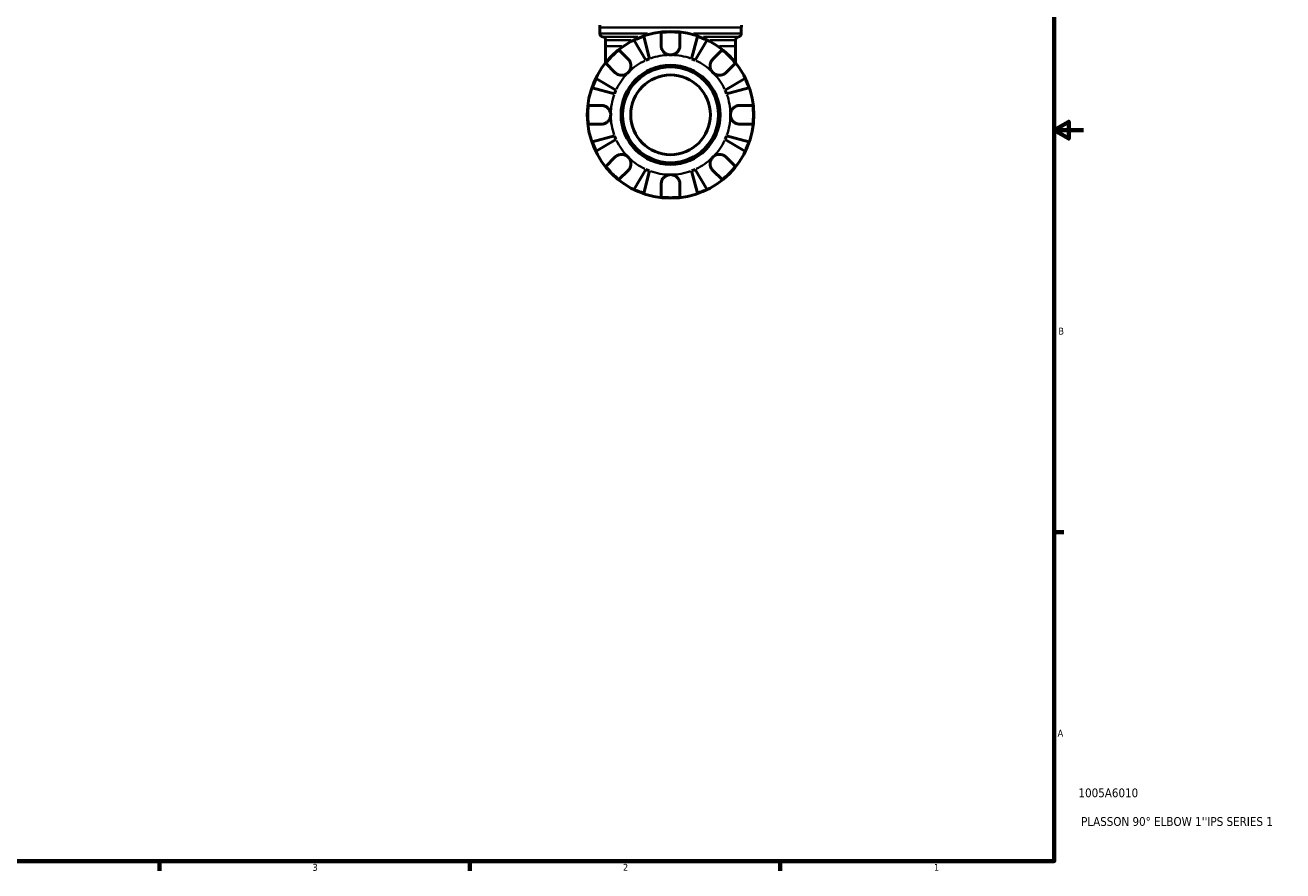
# Model space of a CAD drawing. Header units: inches. Extents: x 0.1 to 36.6, y 0.6 to 29.5.
# Tile 7 of 10: x 19.4 to 36.6, y 0.9 to 12.4. Entities that reach past the tile are written whole.
import ezdxf

# ---------------------------------------------------------------- set-up
doc = ezdxf.new("R2010")
doc.units = ezdxf.units.IN
doc.header["$MEASUREMENT"] = 0
for name, color, linetype, lineweight in [('Border (ANSI)', 7, 'Continuous', 70), ('Title (ANSI)', 7, 'Continuous', 50), ('Visible (ANSI)', 7, 'Continuous', 50), ('Visible Narrow (ANSI)', 7, 'Continuous', 35)]:
    doc.layers.add(name, color=color, linetype=linetype, lineweight=lineweight)
doc.styles.add('Note Text (ANSI)', font='tahoma.ttf')
doc.styles.add('Text Style29', font='tahoma.ttf')

# ---------------------------------------------------------------- blocks, each defined once
blk = doc.blocks.new('Borders Default Border')
at = {"layer": 'Border (ANSI)'}
for p, q in [((33.5, 5.5), (33.634, 5.5)), ((21.25, 1), (21.25, 0.866)), ((25.5, 1), (25.5, 0.866)), ((29.75, 1), (29.75, 0.866))]:
    blk.add_line(p, q, dxfattribs=at)
at = {"layer": 'Border (ANSI)', "flags": 128}
for points in [[(0.5, 1), (0.5, 21), (33.5, 21), (33.5, 1), (0.5, 1)], [(33.9, 11), (33.5, 11), (33.7, 11.115), (33.7, 10.885), (33.5, 11)]]:
    blk.add_lwpolyline(points, dxfattribs=at)
at = {"layer": 'Border (ANSI)', "color": 5, "true_color": 0x0000ff, "char_height": 0.0945, "attachment_point": 7, "style": 'Note Text (ANSI)'}
for s, insert in [('B', (33.558, 8.203)), ('A', (33.547, 2.703)), ('3', (23.346, 0.864)), ('2', (27.596, 0.866)), ('1', (31.854, 0.866))]:
    blk.add_mtext(s, dxfattribs=dict(at, insert=insert))
blk = doc.blocks.new('Title Blocks ANSI - Large')
at = {"layer": 'Title (ANSI)', "color": 5, "true_color": 0x0000ff, "style": 'Text Style29'}
for tag, p in [('PART_NUMBER_001', (0.333, 0.873)), ('DESCRIPTION_001', (0.369, 0.481))]:
    blk.add_attdef(tag, p, '', height=0.12, dxfattribs=at)

msp = doc.modelspace()

# ---------------------------------------------------------------- linework, layer by layer
at = {"layer": 'Visible (ANSI)'}
for p, q in [((27.279, 12.322), (27.279, 12.404)), ((29.217, 12.322), (29.217, 12.404)), ((27.359, 12.15), (27.359, 12.232)), ((27.91, 11.958), (27.75, 12.229)), ((27.88, 12.283), (27.959, 11.978)), ((28.12, 12.159), (28.12, 12.337)), ((28.376, 12.337), (28.376, 12.159)), ((28.537, 11.978), (28.616, 12.283)), ((28.746, 12.229), (28.586, 11.958)), ((29.137, 12.15), (29.137, 12.232)), ((27.359, 12.15), (27.359, 11.924)), ((27.542, 12.098), (27.669, 11.972)), ((28.827, 11.972), (28.954, 12.098)), ((29.137, 11.924), (29.137, 12.15)), ((27.487, 11.79), (27.361, 11.917)), ((29.135, 11.917), (29.009, 11.79)), ((27.481, 11.5), (27.176, 11.579)), ((27.23, 11.709), (27.501, 11.549)), ((28.995, 11.549), (29.266, 11.709)), ((29.32, 11.579), (29.015, 11.5)), ((27.122, 11.339), (27.3, 11.339)), ((29.196, 11.339), (29.374, 11.339)), ((27.3, 11.083), (27.122, 11.083)), ((29.374, 11.083), (29.196, 11.083)), ((27.176, 10.843), (27.481, 10.922)), ((27.501, 10.873), (27.23, 10.713)), ((29.266, 10.713), (28.995, 10.873)), ((29.015, 10.922), (29.32, 10.843)), ((27.361, 10.505), (27.487, 10.632)), ((29.009, 10.632), (29.135, 10.505)), ((27.669, 10.45), (27.542, 10.324)), ((27.75, 10.193), (27.91, 10.464)), ((27.959, 10.444), (27.88, 10.139)), ((28.616, 10.139), (28.537, 10.444)), ((28.586, 10.464), (28.746, 10.193)), ((28.954, 10.324), (28.827, 10.45)), ((28.12, 10.085), (28.12, 10.263)), ((28.376, 10.263), (28.376, 10.085))]:
    msp.add_line(p, q, dxfattribs=at)
for radius in [1.14, 0.678, 0.656, 0.546]:
    msp.add_circle((28.248, 11.211), radius, dxfattribs=at)
for centre, radius, start, end in [((23.614, 12.404), 3.665, 0, 0.5221), ((32.882, 12.404), 3.665, 179.4779, 180), ((27.325, 12.322), 0.0456, 180, 262.8192), ((27.313, 12.232), 0.0456, 0, 82.8192), ((28.248, 11.211), 1.134, 108.9533, 116.0467), ((28.248, 11.211), 1.134, 83.5038, 96.4962), ((28.248, 11.211), 1.134, 63.9533, 71.0467), ((29.183, 12.232), 0.0456, 97.1808, 180), ((29.171, 12.322), 0.0456, 277.1808, 0), ((28.248, 11.211), 1.134, 128.5038, 141.4962), ((28.248, 11.211), 1.134, 38.5038, 51.4962), ((28.248, 11.211), 0.819, 110.6662, 114.3338), ((28.248, 11.211), 0.819, 65.6662, 69.3338), ((28.248, 11.211), 1.134, 153.9533, 161.0467), ((28.248, 11.211), 0.819, 155.6662, 159.3338), ((28.248, 11.211), 0.819, 20.6662, 24.3338), ((28.248, 11.211), 1.134, 18.9533, 26.0467), ((28.248, 11.211), 1.134, 173.5038, 186.4962), ((28.248, 11.211), 1.134, 353.5038, 6.4962), ((28.248, 11.211), 0.819, 200.6662, 204.3338), ((28.248, 11.211), 0.819, 335.6662, 339.3338), ((28.248, 11.211), 1.134, 198.9533, 206.0467), ((28.248, 11.211), 1.134, 333.9533, 341.0467), ((28.248, 11.211), 1.134, 218.5038, 231.4962), ((28.248, 11.211), 1.134, 308.5038, 321.4962), ((28.248, 11.211), 0.819, 245.6662, 249.3338), ((28.248, 11.211), 0.819, 290.6662, 294.3338), ((28.248, 11.211), 1.134, 243.9533, 251.0467), ((28.248, 11.211), 1.134, 288.9533, 296.0467), ((28.248, 11.211), 1.134, 263.5038, 276.4962)]:
    msp.add_arc(centre, radius, start, end, dxfattribs=at)
for points, knots in [([(28.248, 12.03), (28.236, 12.03), (28.224, 12.032), (28.199, 12.039), (28.187, 12.045), (28.164, 12.06), (28.155, 12.069), (28.14, 12.089), (28.134, 12.098), (28.127, 12.115), (28.125, 12.122), (28.122, 12.134), (28.121, 12.14), (28.12, 12.15), (28.12, 12.154), (28.12, 12.159)], [0, 0, 0, 0, 0.092316, 0.092316, 0.1969275, 0.1969275, 0.2967982, 0.2967982, 0.3837033, 0.3837033, 0.4382012, 0.4382012, 0.487457, 0.487457, 0.5217406, 0.5217406, 0.5217406, 0.5217406]), ([(28.376, 12.159), (28.376, 12.152), (28.376, 12.146), (28.374, 12.134), (28.373, 12.128), (28.369, 12.114), (28.366, 12.107), (28.356, 12.088), (28.347, 12.076), (28.326, 12.055), (28.312, 12.046), (28.282, 12.034), (28.265, 12.03), (28.248, 12.03)], [-0.5276534, -0.5276534, -0.5276534, -0.5276534, -0.474105, -0.474105, -0.4238883, -0.4238883, -0.3615587, -0.3615587, -0.2513717, -0.2513717, -0.1293356, -0.1293356, 0, 0, 0, 0]), ([(27.669, 11.972), (27.671, 11.969), (27.674, 11.966), (27.682, 11.957), (27.687, 11.95), (27.695, 11.935), (27.698, 11.926), (27.705, 11.905), (27.706, 11.892), (27.706, 11.863), (27.703, 11.847), (27.69, 11.817), (27.681, 11.802), (27.669, 11.79)], [-0.5247, -0.5247, -0.5247, -0.5247, -0.4918187, -0.4918187, -0.4242098, -0.4242098, -0.3529175, -0.3529175, -0.2525465, -0.2525465, -0.1292355, -0.1292355, 0, 0, 0, 0]), ([(28.827, 11.79), (28.821, 11.797), (28.815, 11.805), (28.804, 11.821), (28.8, 11.831), (28.792, 11.853), (28.79, 11.867), (28.79, 11.894), (28.792, 11.907), (28.798, 11.928), (28.802, 11.936), (28.81, 11.951), (28.815, 11.958), (28.823, 11.967), (28.825, 11.969), (28.827, 11.972)], [0, 0, 0, 0, 0.0727176, 0.0727176, 0.1504294, 0.1504294, 0.2566741, 0.2566741, 0.3574985, 0.3574985, 0.4278256, 0.4278256, 0.4958936, 0.4958936, 0.523971, 0.523971, 0.523971, 0.523971]), ([(27.669, 11.79), (27.662, 11.784), (27.654, 11.778), (27.638, 11.767), (27.628, 11.763), (27.606, 11.755), (27.592, 11.753), (27.565, 11.753), (27.552, 11.755), (27.531, 11.761), (27.523, 11.765), (27.508, 11.773), (27.501, 11.778), (27.492, 11.786), (27.49, 11.788), (27.487, 11.79)], [0, 0, 0, 0, 0.0727176, 0.0727176, 0.1504294, 0.1504294, 0.2566741, 0.2566741, 0.3574985, 0.3574985, 0.4278256, 0.4278256, 0.4958936, 0.4958936, 0.523971, 0.523971, 0.523971, 0.523971]), ([(29.009, 11.79), (29.006, 11.788), (29.003, 11.785), (28.994, 11.777), (28.987, 11.772), (28.972, 11.764), (28.963, 11.761), (28.942, 11.754), (28.929, 11.753), (28.9, 11.753), (28.884, 11.756), (28.854, 11.769), (28.839, 11.778), (28.827, 11.79)], [-0.5247, -0.5247, -0.5247, -0.5247, -0.4918187, -0.4918187, -0.4242098, -0.4242098, -0.3529175, -0.3529175, -0.2525465, -0.2525465, -0.1292355, -0.1292355, 0, 0, 0, 0]), ([(27.3, 11.339), (27.305, 11.339), (27.31, 11.339), (27.322, 11.338), (27.33, 11.336), (27.345, 11.331), (27.353, 11.328), (27.373, 11.318), (27.383, 11.31), (27.404, 11.289), (27.413, 11.275), (27.425, 11.245), (27.429, 11.228), (27.429, 11.211)], [-0.5211875, -0.5211875, -0.5211875, -0.5211875, -0.4827149, -0.4827149, -0.4207878, -0.4207878, -0.3526592, -0.3526592, -0.2514043, -0.2514043, -0.1290367, -0.1290367, 0, 0, 0, 0]), ([(27.429, 11.211), (27.429, 11.2), (27.427, 11.189), (27.421, 11.167), (27.417, 11.156), (27.402, 11.131), (27.391, 11.119), (27.369, 11.102), (27.36, 11.097), (27.343, 11.09), (27.335, 11.087), (27.319, 11.084), (27.312, 11.083), (27.303, 11.083), (27.302, 11.083), (27.3, 11.083)], [-2.2624521, -2.2624521, -2.2624521, -2.2624521, -2.1788932, -2.1788932, -2.0870705, -2.0870705, -1.9601211, -1.9601211, -1.8755047, -1.8755047, -1.811327, -1.811327, -1.7448754, -1.7448754, -1.7354217, -1.7354217, -1.7354217, -1.7354217]), ([(29.067, 11.211), (29.067, 11.222), (29.069, 11.233), (29.075, 11.255), (29.079, 11.266), (29.094, 11.291), (29.105, 11.303), (29.127, 11.32), (29.136, 11.325), (29.153, 11.332), (29.161, 11.335), (29.177, 11.338), (29.185, 11.339), (29.193, 11.339), (29.195, 11.339), (29.196, 11.339)], [-2.2624521, -2.2624521, -2.2624521, -2.2624521, -2.1788932, -2.1788932, -2.0870705, -2.0870705, -1.9601211, -1.9601211, -1.8755047, -1.8755047, -1.811327, -1.811327, -1.7448754, -1.7448754, -1.7354217, -1.7354217, -1.7354217, -1.7354217]), ([(29.196, 11.083), (29.191, 11.083), (29.186, 11.083), (29.174, 11.084), (29.167, 11.086), (29.151, 11.091), (29.143, 11.094), (29.123, 11.104), (29.113, 11.112), (29.092, 11.133), (29.084, 11.147), (29.071, 11.177), (29.067, 11.194), (29.067, 11.211)], [-0.5211875, -0.5211875, -0.5211875, -0.5211875, -0.4827149, -0.4827149, -0.4207878, -0.4207878, -0.3526592, -0.3526592, -0.2514043, -0.2514043, -0.1290367, -0.1290367, 0, 0, 0, 0]), ([(27.487, 10.632), (27.49, 10.634), (27.493, 10.637), (27.502, 10.645), (27.509, 10.649), (27.524, 10.658), (27.533, 10.661), (27.554, 10.667), (27.567, 10.669), (27.596, 10.669), (27.612, 10.666), (27.642, 10.653), (27.657, 10.644), (27.669, 10.632)], [-0.5247, -0.5247, -0.5247, -0.5247, -0.4918187, -0.4918187, -0.4242098, -0.4242098, -0.3529175, -0.3529175, -0.2525465, -0.2525465, -0.1292355, -0.1292355, 0, 0, 0, 0]), ([(27.669, 10.632), (27.675, 10.625), (27.681, 10.617), (27.692, 10.601), (27.696, 10.591), (27.704, 10.569), (27.706, 10.555), (27.706, 10.528), (27.704, 10.515), (27.698, 10.494), (27.694, 10.486), (27.686, 10.471), (27.681, 10.464), (27.673, 10.455), (27.671, 10.453), (27.669, 10.45)], [0, 0, 0, 0, 0.0727176, 0.0727176, 0.1504294, 0.1504294, 0.2566741, 0.2566741, 0.3574985, 0.3574985, 0.4278256, 0.4278256, 0.4958936, 0.4958936, 0.523971, 0.523971, 0.523971, 0.523971]), ([(28.827, 10.45), (28.825, 10.453), (28.822, 10.456), (28.814, 10.465), (28.81, 10.472), (28.801, 10.487), (28.798, 10.496), (28.792, 10.517), (28.79, 10.53), (28.79, 10.559), (28.793, 10.575), (28.806, 10.605), (28.815, 10.62), (28.827, 10.632)], [-0.5247, -0.5247, -0.5247, -0.5247, -0.4918187, -0.4918187, -0.4242098, -0.4242098, -0.3529175, -0.3529175, -0.2525465, -0.2525465, -0.1292355, -0.1292355, 0, 0, 0, 0]), ([(28.827, 10.632), (28.834, 10.638), (28.842, 10.644), (28.858, 10.655), (28.868, 10.659), (28.89, 10.667), (28.904, 10.669), (28.931, 10.669), (28.944, 10.667), (28.965, 10.661), (28.973, 10.657), (28.988, 10.649), (28.995, 10.644), (29.004, 10.636), (29.006, 10.634), (29.009, 10.632)], [0, 0, 0, 0, 0.0727176, 0.0727176, 0.1504294, 0.1504294, 0.2566741, 0.2566741, 0.3574985, 0.3574985, 0.4278256, 0.4278256, 0.4958936, 0.4958936, 0.523971, 0.523971, 0.523971, 0.523971]), ([(28.12, 10.263), (28.12, 10.268), (28.12, 10.273), (28.121, 10.285), (28.123, 10.293), (28.128, 10.308), (28.131, 10.316), (28.141, 10.336), (28.149, 10.346), (28.17, 10.367), (28.184, 10.376), (28.214, 10.388), (28.231, 10.392), (28.248, 10.392)], [-0.5211875, -0.5211875, -0.5211875, -0.5211875, -0.4827149, -0.4827149, -0.4207878, -0.4207878, -0.3526592, -0.3526592, -0.2514043, -0.2514043, -0.1290367, -0.1290367, 0, 0, 0, 0]), ([(28.248, 10.392), (28.259, 10.392), (28.27, 10.39), (28.292, 10.384), (28.303, 10.38), (28.328, 10.365), (28.34, 10.354), (28.357, 10.332), (28.362, 10.323), (28.369, 10.306), (28.372, 10.298), (28.375, 10.282), (28.376, 10.274), (28.376, 10.266), (28.376, 10.264), (28.376, 10.263)], [-2.2624521, -2.2624521, -2.2624521, -2.2624521, -2.1788932, -2.1788932, -2.0870705, -2.0870705, -1.9601211, -1.9601211, -1.8755047, -1.8755047, -1.811327, -1.811327, -1.7448754, -1.7448754, -1.7354217, -1.7354217, -1.7354217, -1.7354217])]:
    msp.add_open_spline(points, degree=3, knots=knots, dxfattribs=at)
at = {"layer": 'Visible Narrow (ANSI)'}
for p, q in [((29.205, 12.404), (27.291, 12.404)), ((27.281, 12.322), (27.934, 12.322)), ((27.32, 12.277), (27.798, 12.277)), ((27.706, 12.232), (27.36, 12.232)), ((28.562, 12.322), (29.215, 12.322)), ((28.698, 12.277), (29.176, 12.277)), ((29.136, 12.232), (28.79, 12.232)), ((27.579, 12.15), (27.359, 12.15)), ((29.137, 12.15), (28.918, 12.15))]:
    msp.add_line(p, q, dxfattribs=at)
for start, end in [(115.3671, 133.9667), (91.0333, 109.6329), (70.3671, 88.9667), (46.0333, 64.6329), (136.0333, 154.6329), (25.3671, 43.9667), (160.3671, 178.9667), (1.0333, 19.6329), (181.0333, 199.6329), (340.3671, 358.9667), (205.3671, 223.9667), (316.0333, 334.6329), (226.0333, 244.6329), (295.3671, 313.9667), (250.3671, 268.9667), (271.0333, 289.6329)]:
    msp.add_arc((28.248, 11.211), 0.819, start, end, dxfattribs=at)

# ---------------------------------------------------------------- block references
msp.add_blockref('Borders Default Border', (0, 0))
msp.add_blockref('Title Blocks ANSI - Large', (33.5, 1)).add_auto_attribs({'PART_NUMBER_001': '1005A6010', 'DESCRIPTION_001': "PLASSON 90° ELBOW 1''IPS SERIES 1"})

doc.saveas('drawing.dxf')
